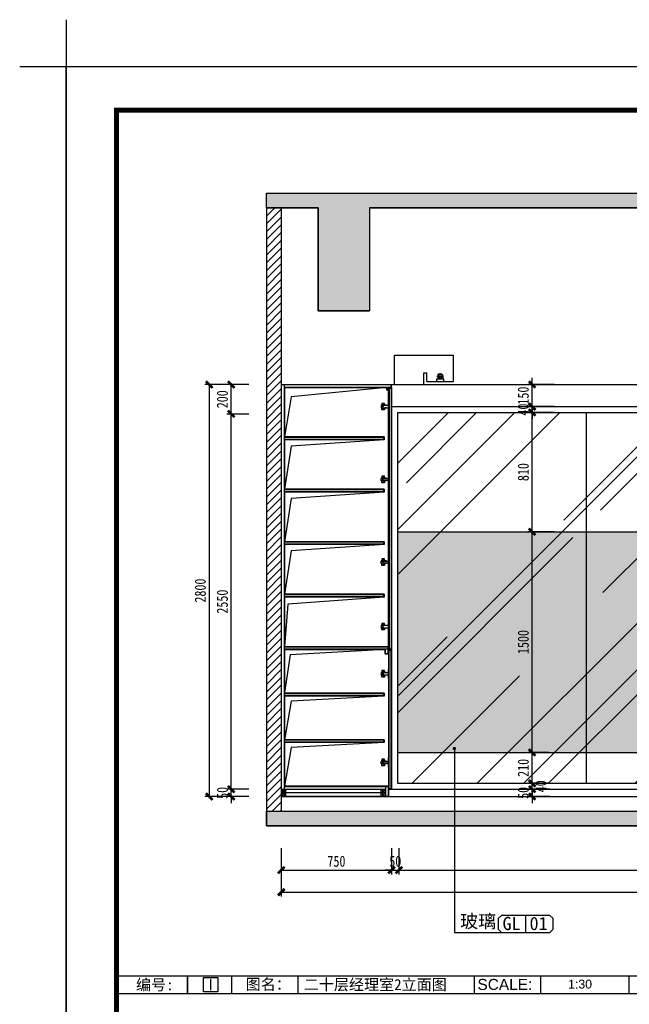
# Model space of a CAD drawing. Extents: x -20392 to -1937, y -1968 to 11268.
# Tile 2 of 6: x -20392 to -16248, y 4577 to 11268. Entities that reach past the tile are written whole.
import ezdxf
from ezdxf.enums import TextEntityAlignment as Align
from ezdxf.lldxf.tags import DXFTag

# ---------------------------------------------------------------- set-up
doc = ezdxf.new("R2010")
doc.units = 0
doc.header["$LTSCALE"] = 1000
doc.header["$MEASUREMENT"] = 0
doc.linetypes.add('DASHED2', pattern=[0.375, 0.25, -0.125])
for name, color, linetype in [('A-建筑-柱子、剪力墙', 251, 'Continuous'), ('B-平面-活动家具', 30, 'Continuous'), ('C-顶棚-灯具', 4, 'Continuous'), ('D-地面-材料铺设', 251, 'Continuous'), ('E--图例', 3, 'Continuous'), ('E-图框', 100, 'Continuous'), ('E-尺寸标注', 9, 'Continuous'), ('E-文本', 7, 'Continuous'), ('F-文本', 61, 'Continuous'), ('Q-立面-填充', 251, 'Continuous'), ('Q-立面-墙体', 2, 'Continuous'), ('Q-立面-完成面造型线', 6, 'Continuous'), ('Q-立面-次粗线', 31, 'Continuous'), ('Q-立面-粗线', 30, 'Continuous'), ('Q-立面-细线', 8, 'Continuous')]:
    doc.layers.add(name, color=color, linetype=linetype)
doc.layers.add('A-批量打印图层', color=251, linetype='Continuous', plot=False)
doc.layers.add('图框外线', color=1, linetype='Continuous', plot=False)
doc.styles.add('ar', font='arial.ttf')
doc.styles.add('CCD_DIM', font='SimSun.ttf', dxfattribs={"width": 0.8})
doc.styles.add('TXT', font='SimSun.ttf', dxfattribs={"width": 0.7})
doc.styles.add('黑体', font='SIMHEI_0.TTF')
tags = doc.linetypes.add('ACAD_ISO03W100', pattern=[30, 12, -18]).pattern_tags.tags
tags[6:7] = [DXFTag(74, 4), DXFTag(75, 0), DXFTag(340, '0'), DXFTag(46, 1.0), DXFTag(50, 0.0), DXFTag(44, 0.0), DXFTag(45, 0.0)]
tags[4:5] = [DXFTag(74, 4), DXFTag(75, 0), DXFTag(340, '0'), DXFTag(46, 1.0), DXFTag(50, 0.0), DXFTag(44, 0.0), DXFTag(45, 0.0)]
doc.dimstyles.new('1-1', dxfattribs={"dimscale": 0, "dimtxt": 2.5, "dimasz": 1.5, "dimexe": 1, "dimexo": 1, "dimgap": 0.75, "dimtad": 1, "dimdec": 0, "dimrnd": 0.005, "dimzin": 0, "dimdsep": 46, "dimtxsty": 'CCD_DIM', "dimblk": 'ARCHTICK', "dimcen": 0.13, "dimclrd": 44, "dimclre": 44, "dimclrt": 50, "dimadec": 0, "dimazin": 0, "dimtfac": 1, "dimtdec": 0, "dimtix": 1, "dimtmove": 2, "dimatfit": 3, "dimldrblk": 'DOT', "dimfxl": 5, "dimfxlon": 1, "dimtvp": 1, "dimtolj": 1, "dimtzin": 0, "dimarcsym": 0})
doc.dimstyles.new('HAHD-1', dxfattribs={"dimscale": 0, "dimtxt": 2.5, "dimasz": 1.5, "dimexe": 1, "dimexo": 0, "dimgap": 0.3, "dimtad": 1, "dimdec": 0, "dimzin": 0, "dimdsep": 46, "dimtxsty": 'TXT', "dimblk": 'ARCHTICK', "dimcen": 0.09, "dimclrd": 8, "dimclre": 8, "dimclrt": 256, "dimadec": 0, "dimazin": 0, "dimtfac": 1, "dimtdec": 0, "dimtix": 1, "dimtofl": 0, "dimtmove": 2, "dimatfit": 3, "dimldrblk": 'DOTSMALL', "dimfxl": 5, "dimfxlon": 1, "dimtolj": 1, "dimtzin": 0, "dimarcsym": 0})

# ---------------------------------------------------------------- blocks, each defined once
blk = doc.blocks.new('序号')
at = {"layer": 'E-文本', "color": 3}
blk.add_lwpolyline([(-5.25, 0.25), (0.25, 0.25), (0.25, -5.25), (-5.25, -5.25)], close=True, dxfattribs=at)
at = {"layer": 'E-文本', "style": '黑体'}
blk.add_attdef('序号', text='', height=4, dxfattribs=at).set_placement((-2.5, -2.5), align=Align.MIDDLE_CENTER)
blk = doc.blocks.new('_ArchTick')
at = {"color": 0, "linetype": 'ByBlock', "const_width": 0.4}
blk.add_lwpolyline([(-0.5, -0.5), (0.5, 0.5)], dxfattribs=at)
blk = doc.blocks.new('*D269')
at = {"layer": 'Defpoints', "color": 0, "linetype": 'DASHED2', "ltscale": 2000, "transparency": 16777216}
for p in [(59.27, 258.56), (84.27, 258.56), (84.27, 248.56)]:
    blk.add_point(p, dxfattribs=at)
at = {"layer": 'Q-立面-墙体', "color": 44, "linetype": 'DASHED2', "lineweight": -2, "ltscale": 2000, "transparency": 16777216}
for p, q in [((59.27, 253.56), (59.27, 247.56)), ((84.27, 253.56), (84.27, 247.56)), ((59.27, 248.56), (84.27, 248.56))]:
    blk.add_line(p, q, dxfattribs=at)
at = {"layer": 'Q-立面-墙体', "color": 44, "linetype": 'DASHED2', "lineweight": -2, "ltscale": 2000, "transparency": 16777216, "xscale": 1.500000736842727, "yscale": 1.500000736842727, "zscale": 1.500000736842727, "rotation": 180}
blk.add_blockref('_ArchTick', (59.27, 248.56), dxfattribs=at)
at = {"layer": 'Q-立面-墙体', "color": 44, "linetype": 'DASHED2', "lineweight": -2, "ltscale": 2000, "transparency": 16777216, "xscale": 1.500000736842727, "yscale": 1.500000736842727, "zscale": 1.500000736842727}
blk.add_blockref('_ArchTick', (84.27, 248.56), dxfattribs=at)
at = {"layer": 'Q-立面-墙体', "color": 50, "linetype": 'DASHED2', "ltscale": 2000, "transparency": 16777216, "insert": (71.77, 250.56), "char_height": 2.5, "attachment_point": 5, "style": 'CCD_DIM'}
blk.add_mtext('\\A1;750', dxfattribs=at)
blk = doc.blocks.new('_Dot')
at = {"color": 0, "linetype": 'ByBlock', "lineweight": -2}
blk.add_line((-0.5, 0), (-1, 0), dxfattribs=at)
at = {"color": 0, "linetype": 'ByBlock', "const_width": 0.5}
blk.add_lwpolyline([(-0.25, 0, 1), (0.25, 0, 1)], format="xyb", close=True, dxfattribs=at)
blk = doc.blocks.new('*D270')
at = {"layer": 'Defpoints', "color": 0, "linetype": 'DASHED2', "ltscale": 2000, "transparency": 16777216}
for p in [(85.93, 258.56), (213.93, 258.56), (213.93, 248.56)]:
    blk.add_point(p, dxfattribs=at)
at = {"layer": 'Q-立面-墙体', "color": 44, "linetype": 'DASHED2', "lineweight": -2, "ltscale": 2000, "transparency": 16777216}
for p, q in [((85.93, 253.56), (85.93, 247.56)), ((213.93, 253.56), (213.93, 247.56)), ((85.93, 248.56), (213.93, 248.56))]:
    blk.add_line(p, q, dxfattribs=at)
at = {"layer": 'Q-立面-墙体', "color": 44, "linetype": 'DASHED2', "lineweight": -2, "ltscale": 2000, "transparency": 16777216, "xscale": 1.500000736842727, "yscale": 1.500000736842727, "zscale": 1.500000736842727, "rotation": 180}
blk.add_blockref('_ArchTick', (85.93, 248.56), dxfattribs=at)
at = {"layer": 'Q-立面-墙体', "color": 44, "linetype": 'DASHED2', "lineweight": -2, "ltscale": 2000, "transparency": 16777216, "xscale": 1.500000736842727, "yscale": 1.500000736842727, "zscale": 1.500000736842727}
blk.add_blockref('_ArchTick', (213.93, 248.56), dxfattribs=at)
at = {"layer": 'Q-立面-墙体', "color": 50, "linetype": 'DASHED2', "ltscale": 2000, "transparency": 16777216, "insert": (149.93, 250.56), "char_height": 2.5, "attachment_point": 5, "style": 'CCD_DIM'}
blk.add_mtext('\\A1;3840', dxfattribs=at)
blk = doc.blocks.new('*D271')
at = {"layer": 'Defpoints', "color": 0, "linetype": 'DASHED2', "ltscale": 2000, "transparency": 16777216}
for p in [(59.27, 258.56), (265.93, 258.56), (265.93, 243.56)]:
    blk.add_point(p, dxfattribs=at)
at = {"layer": 'Q-立面-墙体', "color": 44, "linetype": 'DASHED2', "lineweight": -2, "ltscale": 2000, "transparency": 16777216}
for p, q in [((59.27, 248.56), (59.27, 242.56)), ((265.93, 248.56), (265.93, 242.56)), ((59.27, 243.56), (265.93, 243.56))]:
    blk.add_line(p, q, dxfattribs=at)
at = {"layer": 'Q-立面-墙体', "color": 44, "linetype": 'DASHED2', "lineweight": -2, "ltscale": 2000, "transparency": 16777216, "xscale": 1.500000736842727, "yscale": 1.500000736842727, "zscale": 1.500000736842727, "rotation": 180}
blk.add_blockref('_ArchTick', (59.27, 243.56), dxfattribs=at)
at = {"layer": 'Q-立面-墙体', "color": 44, "linetype": 'DASHED2', "lineweight": -2, "ltscale": 2000, "transparency": 16777216, "xscale": 1.500000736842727, "yscale": 1.500000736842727, "zscale": 1.500000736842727}
blk.add_blockref('_ArchTick', (265.93, 243.56), dxfattribs=at)
at = {"layer": 'Q-立面-墙体', "color": 50, "linetype": 'DASHED2', "ltscale": 2000, "transparency": 16777216, "insert": (162.6, 245.56), "char_height": 2.5, "attachment_point": 5, "style": 'CCD_DIM'}
blk.add_mtext('\\A1;6200', dxfattribs=at)
blk = doc.blocks.new('*D272')
at = {"layer": 'Defpoints', "color": 0, "linetype": 'DASHED2', "ltscale": 2000, "transparency": 16777216}
for p in [(47.93, 351.89), (52.93, 351.89), (52.93, 266.89)]:
    blk.add_point(p, dxfattribs=at)
at = {"layer": 'Q-立面-墙体', "color": 44, "linetype": 'DASHED2', "lineweight": -2, "ltscale": 2000, "transparency": 16777216}
for p, q in [((51.93, 351.89), (46.93, 351.89)), ((47.93, 266.89), (47.93, 351.89)), ((51.93, 266.89), (46.93, 266.89))]:
    blk.add_line(p, q, dxfattribs=at)
at = {"layer": 'Q-立面-墙体', "color": 44, "linetype": 'DASHED2', "lineweight": -2, "ltscale": 2000, "transparency": 16777216, "xscale": 1.500000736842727, "yscale": 1.500000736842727, "zscale": 1.500000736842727}
for p, rotation in [((47.93, 351.89), 90), ((47.93, 266.89), 270)]:
    blk.add_blockref('_ArchTick', p, dxfattribs=dict(at, rotation=rotation))
at = {"layer": 'Q-立面-墙体', "color": 50, "linetype": 'DASHED2', "ltscale": 2000, "transparency": 16777216, "insert": (45.93, 309.39), "char_height": 2.5, "attachment_point": 5, "rotation": 90, "style": 'CCD_DIM'}
blk.add_mtext('\\A1;2550', dxfattribs=at)
blk = doc.blocks.new('*D273')
at = {"layer": 'Defpoints', "color": 0, "linetype": 'DASHED2', "ltscale": 2000, "transparency": 16777216}
for p in [(47.93, 358.56), (52.93, 358.56), (52.93, 351.89)]:
    blk.add_point(p, dxfattribs=at)
at = {"layer": 'Q-立面-墙体', "color": 44, "linetype": 'DASHED2', "lineweight": -2, "ltscale": 2000, "transparency": 16777216}
for p, q in [((51.93, 358.56), (46.93, 358.56)), ((47.93, 351.89), (47.93, 358.56)), ((51.93, 351.89), (46.93, 351.89))]:
    blk.add_line(p, q, dxfattribs=at)
at = {"layer": 'Q-立面-墙体', "color": 44, "linetype": 'DASHED2', "lineweight": -2, "ltscale": 2000, "transparency": 16777216, "xscale": 1.500000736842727, "yscale": 1.500000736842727, "zscale": 1.500000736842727}
for p, rotation in [((47.93, 358.56), 90), ((47.93, 351.89), 270)]:
    blk.add_blockref('_ArchTick', p, dxfattribs=dict(at, rotation=rotation))
at = {"layer": 'Q-立面-墙体', "color": 50, "linetype": 'DASHED2', "ltscale": 2000, "transparency": 16777216, "insert": (45.93, 355.23), "char_height": 2.5, "attachment_point": 5, "rotation": 90, "style": 'CCD_DIM'}
blk.add_mtext('\\A1;200', dxfattribs=at)
blk = doc.blocks.new('*D274')
at = {"layer": 'Defpoints', "color": 0, "linetype": 'DASHED2', "ltscale": 2000, "transparency": 16777216}
for p in [(52.93, 358.56), (42.93, 265.23), (52.93, 265.23)]:
    blk.add_point(p, dxfattribs=at)
at = {"layer": 'Q-立面-墙体', "color": 44, "linetype": 'DASHED2', "lineweight": -2, "ltscale": 2000, "transparency": 16777216}
for p, q in [((47.93, 358.56), (41.93, 358.56)), ((42.93, 358.56), (42.93, 265.23)), ((47.93, 265.23), (41.93, 265.23))]:
    blk.add_line(p, q, dxfattribs=at)
at = {"layer": 'Q-立面-墙体', "color": 44, "linetype": 'DASHED2', "lineweight": -2, "ltscale": 2000, "transparency": 16777216, "xscale": 1.500000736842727, "yscale": 1.500000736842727, "zscale": 1.500000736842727}
for p, rotation in [((42.93, 358.56), 90), ((42.93, 265.23), 270)]:
    blk.add_blockref('_ArchTick', p, dxfattribs=dict(at, rotation=rotation))
at = {"layer": 'Q-立面-墙体', "color": 50, "linetype": 'DASHED2', "ltscale": 2000, "transparency": 16777216, "insert": (40.93, 311.89), "char_height": 2.5, "attachment_point": 5, "rotation": 90, "style": 'CCD_DIM'}
blk.add_mtext('\\A1;2800', dxfattribs=at)
blk = doc.blocks.new('*D278')
at = {"layer": 'Defpoints', "color": 0, "linetype": 'DASHED2', "ltscale": 2000, "transparency": 16777216}
for p in [(84.27, 258.56), (85.93, 258.56), (85.93, 248.56)]:
    blk.add_point(p, dxfattribs=at)
at = {"layer": 'Q-立面-墙体', "color": 44, "linetype": 'DASHED2', "lineweight": -2, "ltscale": 2000, "transparency": 16777216}
for p, q in [((84.27, 253.56), (84.27, 247.56)), ((85.93, 253.56), (85.93, 247.56)), ((84.27, 248.56), (82.77, 248.56)), ((84.27, 248.56), (85.93, 248.56)), ((85.93, 248.56), (87.43, 248.56))]:
    blk.add_line(p, q, dxfattribs=at)
at = {"layer": 'Q-立面-墙体', "color": 44, "linetype": 'DASHED2', "lineweight": -2, "ltscale": 2000, "transparency": 16777216, "xscale": 1.500000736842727, "yscale": 1.500000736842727, "zscale": 1.500000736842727}
blk.add_blockref('_ArchTick', (84.27, 248.56), dxfattribs=at)
at = {"layer": 'Q-立面-墙体', "color": 44, "linetype": 'DASHED2', "lineweight": -2, "ltscale": 2000, "transparency": 16777216, "xscale": 1.500000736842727, "yscale": 1.500000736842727, "zscale": 1.500000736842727, "rotation": 180}
blk.add_blockref('_ArchTick', (85.93, 248.56), dxfattribs=at)
at = {"layer": 'Q-立面-墙体', "color": 50, "linetype": 'DASHED2', "ltscale": 2000, "transparency": 16777216, "insert": (85.1, 250.56), "char_height": 2.5, "attachment_point": 5, "style": 'CCD_DIM'}
blk.add_mtext('\\A1;50', dxfattribs=at)
blk = doc.blocks.new('*D279')
at = {"layer": 'Defpoints', "color": 0, "linetype": 'DASHED2', "ltscale": 2000, "transparency": 16777216}
for p in [(47.93, 266.89), (52.93, 266.89), (52.93, 265.23)]:
    blk.add_point(p, dxfattribs=at)
at = {"layer": 'Q-立面-墙体', "color": 44, "linetype": 'DASHED2', "lineweight": -2, "ltscale": 2000, "transparency": 16777216}
for p, q in [((47.93, 266.89), (47.93, 268.39)), ((51.93, 266.89), (46.93, 266.89)), ((47.93, 265.23), (47.93, 266.89)), ((51.93, 265.23), (46.93, 265.23)), ((47.93, 265.23), (47.93, 263.73))]:
    blk.add_line(p, q, dxfattribs=at)
at = {"layer": 'Q-立面-墙体', "color": 44, "linetype": 'DASHED2', "lineweight": -2, "ltscale": 2000, "transparency": 16777216, "xscale": 1.500000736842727, "yscale": 1.500000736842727, "zscale": 1.500000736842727}
for p, rotation in [((47.93, 266.89), 270), ((47.93, 265.23), 90)]:
    blk.add_blockref('_ArchTick', p, dxfattribs=dict(at, rotation=rotation))
at = {"layer": 'Q-立面-墙体', "color": 50, "linetype": 'DASHED2', "ltscale": 2000, "transparency": 16777216, "insert": (45.93, 266.06), "char_height": 2.5, "attachment_point": 5, "rotation": 90, "style": 'CCD_DIM'}
blk.add_mtext('\\A1;50', dxfattribs=at)
blk = doc.blocks.new('fasgggg')
at = {"layer": 'Q-立面-细线'}
blk.add_line((397389.3, -211084.3), (397393.3, -211081.2), dxfattribs=at)
blk.add_lwpolyline([(397428.1, -211075.5), (397378.1, -211075.5), (397378.1, -211090.5), (397428.1, -211090.5)], dxfattribs=at)
for points in [[(397415, -211075.5, 0.341999), (397413.1, -211074), (397404.5, -211074, -0.400971), (397402.5, -211072.1), (397402.1, -211063, 0.414214), (397400.1, -211061), (397386.1, -211061, 0.414214), (397384.1, -211063), (397383.7, -211072.1, -0.400971), (397381.7, -211074), (397380.1, -211074, 0.341999), (397378.2, -211075.5, 0.341999)], [(397415, -211090.5, -0.341999), (397413.1, -211092), (397404.5, -211092, 0.400971), (397402.5, -211093.9), (397402.1, -211103, -0.414214), (397400.1, -211105), (397386.1, -211105, -0.414214), (397384.1, -211103), (397383.7, -211093.9, 0.400971), (397381.7, -211092), (397380.1, -211092, -0.341999), (397378.2, -211090.5, -0.341999)]]:
    blk.add_lwpolyline(points, format="xyb", dxfattribs=at)
blk.add_lwpolyline([(397430.1, -211052, 0.414214), (397428.1, -211054), (397428.1, -211112, 0.414214), (397430.1, -211114), (397430.1, -211114)], format="xyb", close=True, dxfattribs=at)
for centre, radius in [((397391.3, -211082.8), 2.5), ((397393.1, -211067), 2), ((397393.1, -211099), 2)]:
    blk.add_circle(centre, radius, dxfattribs=at)
blk = doc.blocks.new('fagfagaga')
at = {"layer": 'C-顶棚-灯具', "color": 4, "ltscale": 2}
for p, q in [((340101.5, -238871.9), (340151.5, -238871.9)), ((340101.5, -238889), (340101.5, -238871.9)), ((340109.3, -238851.3), (340109.3, -238871.9)), ((340143, -238851.3), (340143, -238871.9)), ((340151.5, -238871.9), (340151.5, -238889)), ((340151.5, -238889), (340101.5, -238889))]:
    blk.add_line(p, q, dxfattribs=at)
at = {"layer": 'C-顶棚-灯具', "color": 8, "ltscale": 2}
for p, q in [((340149.6, -238852.2), (340104.5, -238852.2)), ((340126.5, -238869.1), (340126.5, -238831.9))]:
    blk.add_line(p, q, dxfattribs=at)
at = {"layer": 'C-顶棚-灯具', "color": 4, "ltscale": 2}
blk.add_ellipse((340126.2, -238851.3), major_axis=(-11.9, 11.9), ratio=1, start_param=3.871223, end_param=7.124352, dxfattribs=at)
at = {"layer": 'C-顶棚-灯具', "color": 8, "ltscale": 2}
blk.add_ellipse((340126.2, -238851.3), major_axis=(9.74, 9.74), ratio=1, start_param=5.497787, end_param=11.780972, dxfattribs=at)
blk = doc.blocks.new('*D252')
at = {"layer": 'Defpoints', "color": 0, "linetype": 'DASHED2', "ltscale": 2000, "transparency": 16777216}
for p in [(116.1, 268.23), (121.1, 268.23), (121.1, 266.89)]:
    blk.add_point(p, dxfattribs=at)
at = {"layer": 'Q-立面-墙体', "color": 44, "linetype": 'DASHED2', "lineweight": -2, "ltscale": 2000, "transparency": 16777216}
for p, q in [((120.1, 268.23), (115.1, 268.23)), ((116.1, 268.23), (116.1, 269.73)), ((116.1, 266.89), (116.1, 268.23)), ((120.1, 266.89), (115.1, 266.89)), ((116.1, 266.89), (116.1, 265.39))]:
    blk.add_line(p, q, dxfattribs=at)
at = {"layer": 'Q-立面-墙体', "color": 44, "linetype": 'DASHED2', "lineweight": -2, "ltscale": 2000, "transparency": 16777216, "xscale": 1.500000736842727, "yscale": 1.500000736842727, "zscale": 1.500000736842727}
for p, rotation in [((116.1, 268.23), 270), ((116.1, 266.89), 90)]:
    blk.add_blockref('_ArchTick', p, dxfattribs=dict(at, rotation=rotation))
at = {"layer": 'Q-立面-墙体', "color": 50, "linetype": 'DASHED2', "ltscale": 2000, "transparency": 16777216, "insert": (118.07, 267.56), "char_height": 2.5, "attachment_point": 5, "rotation": 90, "style": 'CCD_DIM'}
blk.add_mtext('\\A1;40', dxfattribs=at)
blk = doc.blocks.new('*D253')
at = {"layer": 'Defpoints', "color": 0, "linetype": 'DASHED2', "ltscale": 2000, "transparency": 16777216}
for p in [(116.1, 266.89), (121.1, 266.89), (121.1, 265.23)]:
    blk.add_point(p, dxfattribs=at)
at = {"layer": 'Q-立面-墙体', "color": 44, "linetype": 'DASHED2', "lineweight": -2, "ltscale": 2000, "transparency": 16777216}
for p, q in [((116.1, 266.89), (116.1, 268.39)), ((120.1, 266.89), (115.1, 266.89)), ((116.1, 265.23), (116.1, 266.89)), ((120.1, 265.23), (115.1, 265.23)), ((116.1, 265.23), (116.1, 263.73))]:
    blk.add_line(p, q, dxfattribs=at)
at = {"layer": 'Q-立面-墙体', "color": 44, "linetype": 'DASHED2', "lineweight": -2, "ltscale": 2000, "transparency": 16777216, "xscale": 1.500000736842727, "yscale": 1.500000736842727, "zscale": 1.500000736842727}
for p, rotation in [((116.1, 266.89), 270), ((116.1, 265.23), 90)]:
    blk.add_blockref('_ArchTick', p, dxfattribs=dict(at, rotation=rotation))
at = {"layer": 'Q-立面-墙体', "color": 50, "linetype": 'DASHED2', "ltscale": 2000, "transparency": 16777216, "insert": (114.1, 266.06), "char_height": 2.5, "attachment_point": 5, "rotation": 90, "style": 'CCD_DIM'}
blk.add_mtext('\\A1;50', dxfattribs=at)
blk = doc.blocks.new('*D254')
at = {"layer": 'Defpoints', "color": 0, "linetype": 'DASHED2', "ltscale": 2000, "transparency": 16777216}
for p in [(116.1, 275.23), (120.87, 275.23), (121.1, 268.23)]:
    blk.add_point(p, dxfattribs=at)
at = {"layer": 'Q-立面-墙体', "color": 44, "linetype": 'DASHED2', "lineweight": -2, "ltscale": 2000, "transparency": 16777216}
for p, q in [((119.87, 275.23), (115.1, 275.23)), ((116.1, 268.23), (116.1, 275.23)), ((120.1, 268.23), (115.1, 268.23))]:
    blk.add_line(p, q, dxfattribs=at)
at = {"layer": 'Q-立面-墙体', "color": 44, "linetype": 'DASHED2', "lineweight": -2, "ltscale": 2000, "transparency": 16777216, "xscale": 1.500000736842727, "yscale": 1.500000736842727, "zscale": 1.500000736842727}
for p, rotation in [((116.1, 275.23), 90), ((116.1, 268.23), 270)]:
    blk.add_blockref('_ArchTick', p, dxfattribs=dict(at, rotation=rotation))
at = {"layer": 'Q-立面-墙体', "color": 50, "linetype": 'DASHED2', "ltscale": 2000, "transparency": 16777216, "insert": (114.1, 271.73), "char_height": 2.5, "attachment_point": 5, "rotation": 90, "style": 'CCD_DIM'}
blk.add_mtext('\\A1;210', dxfattribs=at)
blk = doc.blocks.new('*D255')
at = {"layer": 'Defpoints', "color": 0, "linetype": 'DASHED2', "ltscale": 2000, "transparency": 16777216}
for p in [(116.1, 325.23), (125.38, 325.23), (120.87, 275.23)]:
    blk.add_point(p, dxfattribs=at)
at = {"layer": 'Q-立面-墙体', "color": 44, "linetype": 'DASHED2', "lineweight": -2, "ltscale": 2000, "transparency": 16777216}
for p, q in [((121.1, 325.23), (115.1, 325.23)), ((116.1, 275.23), (116.1, 325.23)), ((119.87, 275.23), (115.1, 275.23))]:
    blk.add_line(p, q, dxfattribs=at)
at = {"layer": 'Q-立面-墙体', "color": 44, "linetype": 'DASHED2', "lineweight": -2, "ltscale": 2000, "transparency": 16777216, "xscale": 1.500000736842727, "yscale": 1.500000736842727, "zscale": 1.500000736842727}
for p, rotation in [((116.1, 325.23), 90), ((116.1, 275.23), 270)]:
    blk.add_blockref('_ArchTick', p, dxfattribs=dict(at, rotation=rotation))
at = {"layer": 'Q-立面-墙体', "color": 50, "linetype": 'DASHED2', "ltscale": 2000, "transparency": 16777216, "insert": (114.1, 300.23), "char_height": 2.5, "attachment_point": 5, "rotation": 90, "style": 'CCD_DIM'}
blk.add_mtext('\\A1;1500', dxfattribs=at)
blk = doc.blocks.new('*D256')
at = {"layer": 'Defpoints', "color": 0, "linetype": 'DASHED2', "ltscale": 2000, "transparency": 16777216}
for p in [(116.1, 352.23), (125.38, 352.23), (125.38, 325.23)]:
    blk.add_point(p, dxfattribs=at)
at = {"layer": 'Q-立面-墙体', "color": 44, "linetype": 'DASHED2', "lineweight": -2, "ltscale": 2000, "transparency": 16777216}
for p, q in [((121.1, 352.23), (115.1, 352.23)), ((116.1, 325.23), (116.1, 352.23)), ((121.1, 325.23), (115.1, 325.23))]:
    blk.add_line(p, q, dxfattribs=at)
at = {"layer": 'Q-立面-墙体', "color": 44, "linetype": 'DASHED2', "lineweight": -2, "ltscale": 2000, "transparency": 16777216, "xscale": 1.500000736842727, "yscale": 1.500000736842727, "zscale": 1.500000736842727}
for p, rotation in [((116.1, 352.23), 90), ((116.1, 325.23), 270)]:
    blk.add_blockref('_ArchTick', p, dxfattribs=dict(at, rotation=rotation))
at = {"layer": 'Q-立面-墙体', "color": 50, "linetype": 'DASHED2', "ltscale": 2000, "transparency": 16777216, "insert": (114.1, 338.73), "char_height": 2.5, "attachment_point": 5, "rotation": 90, "style": 'CCD_DIM'}
blk.add_mtext('\\A1;810', dxfattribs=at)
blk = doc.blocks.new('*D257')
at = {"layer": 'Defpoints', "color": 0, "linetype": 'DASHED2', "ltscale": 2000, "transparency": 16777216}
for p in [(116.1, 353.56), (125.38, 353.56), (125.38, 352.23)]:
    blk.add_point(p, dxfattribs=at)
at = {"layer": 'Q-立面-墙体', "color": 44, "linetype": 'DASHED2', "lineweight": -2, "ltscale": 2000, "transparency": 16777216}
for p, q in [((116.1, 353.56), (116.1, 355.06)), ((121.1, 353.56), (115.1, 353.56)), ((116.1, 352.23), (116.1, 353.56)), ((121.1, 352.23), (115.1, 352.23)), ((116.1, 352.23), (116.1, 350.73))]:
    blk.add_line(p, q, dxfattribs=at)
at = {"layer": 'Q-立面-墙体', "color": 44, "linetype": 'DASHED2', "lineweight": -2, "ltscale": 2000, "transparency": 16777216, "xscale": 1.500000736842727, "yscale": 1.500000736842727, "zscale": 1.500000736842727}
for p, rotation in [((116.1, 353.56), 270), ((116.1, 352.23), 90)]:
    blk.add_blockref('_ArchTick', p, dxfattribs=dict(at, rotation=rotation))
at = {"layer": 'Q-立面-墙体', "color": 50, "linetype": 'DASHED2', "ltscale": 2000, "transparency": 16777216, "insert": (114.1, 352.89), "char_height": 2.5, "attachment_point": 5, "rotation": 90, "style": 'CCD_DIM'}
blk.add_mtext('\\A1;40', dxfattribs=at)
blk = doc.blocks.new('*D258')
at = {"layer": 'Defpoints', "color": 0, "linetype": 'DASHED2', "ltscale": 2000, "transparency": 16777216}
for p in [(116.1, 358.56), (125.38, 358.56), (125.38, 353.56)]:
    blk.add_point(p, dxfattribs=at)
at = {"layer": 'Q-立面-墙体', "color": 44, "linetype": 'DASHED2', "lineweight": -2, "ltscale": 2000, "transparency": 16777216}
for p, q in [((116.1, 358.56), (116.1, 360.06)), ((121.1, 358.56), (115.1, 358.56)), ((116.1, 353.56), (116.1, 358.56)), ((121.1, 353.56), (115.1, 353.56)), ((116.1, 353.56), (116.1, 352.06))]:
    blk.add_line(p, q, dxfattribs=at)
at = {"layer": 'Q-立面-墙体', "color": 44, "linetype": 'DASHED2', "lineweight": -2, "ltscale": 2000, "transparency": 16777216, "xscale": 1.500000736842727, "yscale": 1.500000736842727, "zscale": 1.500000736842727}
for p, rotation in [((116.1, 358.56), 270), ((116.1, 353.56), 90)]:
    blk.add_blockref('_ArchTick', p, dxfattribs=dict(at, rotation=rotation))
at = {"layer": 'Q-立面-墙体', "color": 50, "linetype": 'DASHED2', "ltscale": 2000, "transparency": 16777216, "insert": (114.1, 356.06), "char_height": 2.5, "attachment_point": 5, "rotation": 90, "style": 'CCD_DIM'}
blk.add_mtext('\\A1;150', dxfattribs=at)
blk = doc.blocks.new('fsfsgdggdg')
at = {"layer": 'E--图例', "color": 3}
blk.add_line((4.83, 1.5), (4.83, -1.5), dxfattribs=at)
blk.add_line((4.83, 1.5), (4.83, -1.5), dxfattribs=at)
blk.add_lwpolyline([(0, 0.95), (0, -0.95), (0.55, -1.5), (9.2, -1.5), (9.75, -0.95), (9.75, 0.95), (9.2, 1.5), (0.55, 1.5)], close=True, dxfattribs=at)
blk = doc.blocks.new('0')
at = {"layer": 'A-建筑-柱子、剪力墙'}
h = blk.add_hatch(color=256, dxfattribs=at)
h.dxf.hatch_style = 1
h.paths.add_polyline_path([(269.263, 401.892), (55.932, 401.892), (55.932, 398.559), (67.599, 398.559), (67.599, 375.226), (79.265, 375.226), (79.265, 398.559), (210.097, 398.559), (210.097, 385.225), (218.43, 385.225), (218.43, 398.559), (269.263, 398.559)])
h = blk.add_hatch(color=256, dxfattribs=at)
h.dxf.hatch_style = 1
h.paths.add_polyline_path([(269.263, 261.893), (55.932, 261.893), (55.932, 258.56), (269.263, 258.56)])
at = {"layer": 'Q-立面-填充'}
h = blk.add_hatch(dxfattribs=at)
h.set_pattern_fill('ANSI31', color=256, scale=0.33333)
h.set_pattern_definition([(45, (5103.296, 16931.6161), (-0.8838742, 0.8838742), [])])
h.paths.add_polyline_path([(59.265, 398.559), (55.932, 398.559), (55.932, 261.893), (59.265, 261.893)])
at = {"layer": 'Q-立面-填充', "linetype": 'DASHED2', "ltscale": 2000}
h = blk.add_hatch(dxfattribs=at)
h.set_pattern_fill('AR-RROOF', color=256, scale=26.666387, angle=45, style=0)
h.set_pattern_definition([(45, (5103.296, 16931.616), (22.62718, 60.339145), [399.9958, -53.33277, 133.33193, -26.6664]), (45, (5118.946, 16966.123), (-43.93444, 6.222474), [79.99916, -8.7999, 159.99832, -19.9998]), (45, (5096.696, 16957.072), (85.417602, 110.68462), [213.3311, -37.33294, 106.66555, -26.66639])])
h.paths.add_polyline_path([(213.931, 325.226), (85.598, 325.226), (85.598, 275.227), (213.931, 275.227)])
h.paths.add_polyline_path([(213.931, 352.226), (85.598, 352.226), (85.598, 325.226), (213.931, 325.226)])
h.paths.add_polyline_path([(213.931, 275.227), (85.598, 275.227), (85.598, 268.227), (213.931, 268.227)])
at = {"layer": 'Q-立面-细线'}
h = blk.add_hatch(dxfattribs=at)
h.set_pattern_fill('AR-SAND', color=256, scale=1.333319, style=0)
h.set_pattern_definition([(37.5, (34499.52, 22299.9534), (-0.08399026, 2.56907139), [0, -2.02664539, 0, -2.26664287, 0, -2.16664392]), (7.5, (34499.52, 22299.9534), (2.3596775, 3.76282192), [0, -1.09332186, 0, -1.82664749, 0, -0.69999265]), (327.5, (34497.88, 22299.9534), (4.15214556, 0.00754533), [0, -0.66665967, 0, -2.3999748, 0, -3.13330044]), (317.5, (34497.88, 22299.9534), (4.00812673, 1.1702218), [0, -0.33332983, 0, -1.57331682, 0, -1.7999811])])
h.paths.add_polyline_path([(213.931, 325.226), (85.598, 325.226), (85.598, 275.227), (213.931, 275.227)])
at = {"color": 3}
for p, q in [((22.485, 224.606), (281.283, 224.606)), ((37.988, 220.606), (37.988, 224.606)), ((37.988, 224.606), (37.988, 220.606)), ((47.988, 224.606), (47.988, 220.606)), ((62.988, 224.606), (62.988, 220.606)), ((102.988, 224.606), (102.988, 220.606)), ((117.988, 224.606), (117.988, 220.606)), ((137.988, 224.606), (137.988, 220.606)), ((22.485, 220.606), (281.283, 220.606))]:
    blk.add_line(p, q, dxfattribs=at)
at = {"layer": 'A-批量打印图层'}
blk.add_lwpolyline([(10.545, 430.606), (604.545, 430.606), (604.545, 10.606), (10.545, 10.606)], close=True, dxfattribs=at)
at = {"layer": 'B-平面-活动家具', "linetype": 'ByBlock'}
for p, q in [((60.032, 357.892, 0.23), (60.032, 346.693, 0.23)), ((84.265, 357.892, 0.23), (84.265, 358.559, 0.23)), ((84.265, 357.959, 0.23), (84.265, 357.892, 0.23)), ((82.599, 346.693, 0.23), (59.932, 346.693, 0.23)), ((82.599, 346.026, 0.23), (59.932, 346.026, 0.23)), ((60.032, 346.026, 0.23), (60.032, 334.826, 0.23)), ((82.599, 346.693, 0.23), (82.599, 346.026, 0.23)), ((82.599, 334.826, 0.23), (59.932, 334.826, 0.23)), ((82.599, 334.826, 0.23), (82.599, 334.159, 0.23)), ((82.599, 334.159, 0.23), (59.932, 334.159, 0.23)), ((60.032, 334.159, 0.23), (60.032, 322.959, 0.23)), ((82.599, 322.959, 0.23), (59.932, 322.959, 0.23)), ((82.599, 322.293, 0.23), (59.932, 322.293, 0.23)), ((60.032, 322.293, 0.23), (60.032, 311.093, 0.23)), ((82.599, 322.959, 0.23), (82.599, 322.293, 0.23)), ((82.599, 311.093, 0.23), (59.932, 311.093, 0.23)), ((82.599, 310.426, 0.23), (59.932, 310.426, 0.23)), ((60.032, 310.426, 0.23), (60.032, 299.226, 0.23)), ((82.599, 311.093, 0.23), (82.599, 310.426, 0.23)), ((59.932, 299.226, 0.23), (83.599, 299.226, 0.23)), ((83.599, 297.56, 0.23), (83.599, 299.226, 0.23)), ((59.932, 298.56, 0.23), (82.899, 298.56, 0.23)), ((60.032, 298.56, 0.23), (60.032, 288.796, 0.23)), ((82.799, 297.56, 0.23), (82.799, 298.56, 0.23)), ((82.799, 297.56, 0.23), (83.599, 297.56, 0.23)), ((82.599, 288.671, 0.23), (59.932, 288.671, 0.23)), ((82.599, 288.004, 0.23), (59.932, 288.004, 0.23)), ((60.032, 288.129, 0.23), (60.032, 288.671, 0.23)), ((60.032, 288.004, 0.23), (60.032, 278.116, 0.23)), ((82.599, 288.671, 0.23), (82.599, 288.004, 0.23)), ((82.599, 278.116, 0.23), (59.932, 278.116, 0.23)), ((82.599, 277.449, 0.23), (59.932, 277.449, 0.23)), ((60.032, 277.449, 0.23), (60.032, 267.46, 0.23)), ((82.599, 278.116, 0.23), (82.599, 277.449, 0.23)), ((83.599, 267.56, 0.23), (60.032, 267.56, 0.23)), ((83.599, 267.56, 0.23), (83.599, 265.227, 0.23))]:
    blk.add_line(p, q, dxfattribs=at)
at = {"layer": 'B-平面-活动家具'}
for p, q in [((83.599, 357.392, 0.23), (83.599, 357.892, 0.23)), ((83.599, 299.06, 0.23), (83.599, 357.892, 0.23)), ((83.599, 357.892, 0.23), (84.265, 357.892, 0.23)), ((84.265, 357.892, 0.23), (84.265, 298.56, 0.23)), ((83.599, 298.56, 0.23), (84.265, 298.56, 0.23)), ((83.599, 298.526, 0.23), (83.599, 266.893, 0.23)), ((83.599, 298.46, 0.23), (84.265, 298.46, 0.23)), ((84.265, 266.893, 0.23), (84.265, 298.46, 0.23)), ((83.599, 267.393, 0.23), (83.599, 266.893, 0.23)), ((83.599, 266.893, 0.23), (84.265, 266.893, 0.23))]:
    blk.add_line(p, q, dxfattribs=at)
at = {"layer": 'E-图框', "color": 4, "const_width": 1.131}
blk.add_lwpolyline([(21.919, 420.707), (594.646, 420.707), (594.646, 20.505), (21.919, 20.505)], close=True, dxfattribs=at)
at = {"layer": 'Q-立面-墙体', "ltscale": 0.5}
for p, q in [((55.932, 401.892, 0.23), (269.263, 401.892, 0.23)), ((55.932, 398.559, 0.23), (67.599, 398.559, 0.23)), ((59.265, 398.559, 0.23), (59.265, 261.893, 0.23)), ((67.599, 398.559, 0.23), (67.599, 375.226, 0.23)), ((79.265, 398.559, 0.23), (79.265, 375.226, 0.23)), ((79.265, 398.559, 0.23), (210.097, 398.559, 0.23)), ((67.599, 375.226, 0.23), (79.265, 375.226, 0.23)), ((55.932, 261.893, 0.23), (269.263, 261.893, 0.23)), ((55.932, 258.56, 0.23), (269.263, 258.56, 0.23))]:
    blk.add_line(p, q, dxfattribs=at)
at = {"layer": 'Q-立面-墙体', "elevation": 0.23}
for points in [[(55.932, 398.559), (55.932, 401.892), (269.263, 401.892)], [(269.263, 398.559), (218.43, 398.559), (218.43, 385.225), (210.097, 385.225), (210.097, 398.559), (79.265, 398.559), (79.265, 375.226), (67.599, 375.226), (67.599, 398.559), (55.932, 398.559), (55.932, 258.56)], [(269.263, 258.56), (55.932, 258.56), (55.932, 261.893), (269.263, 261.893)]]:
    blk.add_lwpolyline(points, dxfattribs=at)
at = {"layer": 'Q-立面-完成面造型线'}
for p, q in [((84.932, 365.226, 0.23), (98.265, 365.226, 0.23)), ((84.932, 358.559, 0.23), (84.932, 365.226, 0.23)), ((98.265, 359.226, 0.23), (98.265, 365.226, 0.23)), ((91.598, 361.226, 0.23), (92.265, 361.226, 0.23)), ((91.598, 358.559, 0.23), (91.598, 361.226, 0.23)), ((92.265, 359.226, 0.23), (92.265, 361.226, 0.23)), ((92.265, 359.226, 0.23), (98.265, 359.226, 0.23)), ((59.265, 358.559, 0.23), (84.932, 358.559, 0.23)), ((59.365, 358.559, 0.23), (84.932, 358.559, 0.23)), ((91.598, 358.559, 0.23), (258.597, 358.559, 0.23)), ((59.265, 265.227, 0.23), (265.93, 265.227, 0.23))]:
    blk.add_line(p, q, dxfattribs=at)
at = {"layer": 'Q-立面-次粗线', "ltscale": 0.5}
for p, q in [((59.932, 358.559, 0.23), (59.932, 302.826, 0.23)), ((84.165, 357.992, 0.23), (84.165, 358.559, 0.23)), ((82.432, 346.593, 0.23), (59.932, 346.593, 0.23)), ((82.432, 346.126, 0.23), (59.932, 346.126, 0.23)), ((82.432, 346.693, 0.23), (82.432, 346.026, 0.23)), ((82.432, 334.726, 0.23), (59.932, 334.726, 0.23)), ((82.432, 334.826, 0.23), (82.432, 334.159, 0.23)), ((82.432, 334.259, 0.23), (59.932, 334.259, 0.23)), ((82.432, 322.859, 0.23), (59.932, 322.859, 0.23)), ((82.432, 322.393, 0.23), (59.932, 322.393, 0.23)), ((82.432, 322.959, 0.23), (82.432, 322.293, 0.23)), ((82.432, 310.993, 0.23), (59.932, 310.993, 0.23)), ((82.432, 310.526, 0.23), (59.932, 310.526, 0.23)), ((82.432, 311.093, 0.23), (82.432, 310.426, 0.23)), ((59.932, 302.826, 0.23), (59.932, 266.86, 0.23)), ((59.932, 299.126, 0.23), (83.499, 299.126, 0.23)), ((83.499, 297.66, 0.23), (83.499, 299.126, 0.23)), ((59.932, 298.66, 0.23), (83.499, 298.66, 0.23)), ((82.899, 297.66, 0.23), (82.899, 298.66, 0.23)), ((82.899, 297.66, 0.23), (83.499, 297.66, 0.23)), ((82.432, 288.571, 0.23), (59.932, 288.571, 0.23)), ((82.432, 288.104, 0.23), (59.932, 288.104, 0.23)), ((82.432, 288.671, 0.23), (82.432, 288.004, 0.23)), ((82.432, 278.016, 0.23), (59.932, 278.016, 0.23)), ((82.432, 277.549, 0.23), (59.932, 277.549, 0.23)), ((82.432, 278.116, 0.23), (82.432, 277.449, 0.23)), ((82.899, 266.86, 0.23), (59.265, 266.86, 0.23)), ((83.499, 267.46, 0.23), (59.932, 267.46, 0.23)), ((82.899, 267.46, 0.23), (82.899, 265.227, 0.23)), ((83.499, 267.46, 0.23), (83.598, 267.56, 0.23)), ((83.499, 267.46, 0.23), (83.499, 265.227, 0.23)), ((83.599, 265.227, 0.23), (59.365, 265.227, 0.23))]:
    blk.add_line(p, q, dxfattribs=at)
at = {"layer": 'Q-立面-次粗线'}
for p, q in [((59.932, 357.992, 0.23), (61.081, 357.992, 0.23)), ((59.932, 357.992, 0.23), (84.165, 357.992, 0.23)), ((83.599, 357.726, 0.23), (84.265, 357.726, 0.23)), ((83.699, 357.726, 0.23), (83.699, 298.66, 0.23)), ((84.165, 357.726, 0.23), (84.165, 298.66, 0.23)), ((83.599, 298.66, 0.23), (84.265, 298.66, 0.23)), ((83.599, 298.36, 0.23), (84.265, 298.36, 0.23)), ((83.699, 267.06, 0.23), (83.699, 298.36, 0.23)), ((84.165, 267.06, 0.23), (84.165, 298.36, 0.23)), ((83.599, 267.06, 0.23), (84.265, 267.06, 0.23))]:
    blk.add_line(p, q, dxfattribs=at)
at = {"layer": 'Q-立面-次粗线', "ltscale": 0.5, "elevation": 0.23}
blk.add_lwpolyline([(83.157, 357.892), (83.599, 357.892), (83.599, 357.253), (83.157, 357.253)], close=True, dxfattribs=at)
at = {"layer": 'Q-立面-粗线'}
for p, q in [((59.932, 357.892, 0.23), (84.265, 357.892, 0.23)), ((84.265, 353.559, 0.23), (84.265, 266.893, 0.23)), ((84.265, 353.559, 0.23), (262.597, 353.559, 0.23)), ((85.598, 352.226, 0.23), (85.598, 268.227, 0.23)), ((85.598, 352.226, 0.23), (213.931, 352.226, 0.23)), ((85.598, 268.227, 0.23), (213.931, 268.227, 0.23)), ((84.265, 266.893, 0.23), (213.931, 266.893, 0.23))]:
    blk.add_line(p, q, dxfattribs=at)
at = {"layer": 'Q-立面-细线', "linetype": 'ACAD_ISO03W100'}
for p, q in [((83.157, 357.892, 0.23), (61.5, 355.798, 0.23)), ((82.599, 346.026, 0.23), (61.5, 344.598, 0.23)), ((82.599, 334.159, 0.23), (61.5, 332.732, 0.23)), ((82.599, 322.293, 0.23), (61.5, 320.865, 0.23)), ((61.5, 320.865, 0.23), (60.032, 311.093, 0.23)), ((82.599, 310.426, 0.23), (60.766, 308.804, 0.23)), ((61.254, 297.344, 0.23), (60.032, 288.796, 0.23)), ((82.799, 298.56, 0.23), (61.254, 297.344, 0.23)), ((82.599, 288.004, 0.23), (61.5, 286.868, 0.23)), ((61.5, 286.868, 0.23), (60.032, 278.116, 0.23)), ((82.599, 277.449, 0.23), (61.5, 276.312, 0.23)), ((61.5, 276.312, 0.23), (60.032, 267.56, 0.23))]:
    blk.add_line(p, q, dxfattribs=at)
at = {"layer": 'Q-立面-细线', "color": 251, "ltscale": 0.6}
for p, q in [((83.157, 357.253, 0.23), (83.599, 357.892, 0.23)), ((83.599, 357.253, 0.23), (83.157, 357.892, 0.23))]:
    blk.add_line(p, q, dxfattribs=at)
at = {"layer": 'Q-立面-细线', "linetype": 'DASHED2', "ltscale": 2000}
for p, q in [((84.932, 358.559, 0.23), (91.598, 358.559, 0.23)), ((128.376, 352.226, 0.23), (128.376, 268.227, 0.23))]:
    blk.add_line(p, q, dxfattribs=at)
at = {"layer": 'Q-立面-细线'}
for p, q in [((85.598, 325.226, 0.23), (213.931, 325.226, 0.23)), ((82.799, 298.56, 0.23), (82.899, 298.56, 0.23)), ((82.899, 297.66, 0.23), (82.799, 297.56, 0.23)), ((83.499, 297.66, 0.23), (83.599, 297.56, 0.23)), ((85.598, 275.227, 0.23), (213.931, 275.227, 0.23))]:
    blk.add_line(p, q, dxfattribs=at)
at = {"layer": 'Q-立面-细线', "ltscale": 0.5}
for p, q in [((60.265, 266.043, 0.23), (59.265, 266.86, 0.23)), ((60.265, 266.86, 0.23), (59.265, 266.043, 0.23)), ((82.899, 266.043, 0.23), (59.265, 266.043, 0.23)), ((60.265, 266.043, 0.23), (59.265, 265.227, 0.23)), ((60.265, 265.227, 0.23), (59.265, 266.043, 0.23)), ((60.265, 265.227, 0.23), (60.265, 266.86, 0.23)), ((81.899, 265.227, 0.23), (81.899, 266.86, 0.23)), ((81.899, 266.043, 0.23), (82.899, 266.86, 0.23)), ((81.899, 266.86, 0.23), (82.899, 266.043, 0.23)), ((81.899, 266.043, 0.23), (82.899, 265.227, 0.23)), ((81.899, 265.227, 0.23), (82.899, 266.043, 0.23))]:
    blk.add_line(p, q, dxfattribs=at)
at = {"layer": 'Q-立面-细线', "linetype": 'ACAD_ISO03W100', "elevation": 0.23}
for points in [[(61.5, 355.798), (60.032, 346.693)], [(61.5, 344.598), (60.032, 334.826)], [(61.5, 332.732), (60.032, 322.959)], [(60.766, 308.804), (60.032, 299.226)]]:
    blk.add_lwpolyline(points, dxfattribs=at)
at = {"layer": '图框外线', "color": 1}
blk.add_lwpolyline([(0, 430.606), (10.606, 430.606), (10.606, 441.212)], dxfattribs=at)
blk.add_lwpolyline([(10.606, 430.606), (604.545, 430.606), (604.545, 10.606), (10.606, 10.606)], close=True, dxfattribs=at)
blk.add_lwpolyline([(10.606, 430.606), (604.545, 430.606), (604.545, 10.606), (10.606, 10.606)], close=True, dxfattribs=at)
blk.add_lwpolyline([(10.606, 430.606), (604.545, 430.606), (604.545, 10.606), (10.606, 10.606)], close=True, dxfattribs=at)
at = {"layer": 'D-地面-材料铺设', "xscale": 1.272857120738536, "yscale": 1.272857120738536, "zscale": 1.272857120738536}
blk.add_blockref('fsfsgdggdg', (108.435, 236.362), dxfattribs=at)
at = {"layer": 'E-文本', "color": 8}
ref = blk.add_blockref('序号', (44.766, 224.118), dxfattribs=dict(at, xscale=0.6, yscale=0.6, zscale=0.6))
ref.add_attrib('序号', 'I', dxfattribs={"layer": 'F-文本', "color": 7, "height": 2.5, "style": 'ar', "width": 0.926302}).set_placement((43.266, 222.618), align=Align.MIDDLE_CENTER)
at = {"layer": 'Q-立面-填充', "xscale": -0.03333298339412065, "yscale": 0.03333298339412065, "zscale": 0.03333298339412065}
blk.add_blockref('fagfagaga', (11432.695, 8322.108, 0.23), dxfattribs=at)
at = {"layer": 'Q-立面-次粗线', "ltscale": 0.5, "xscale": 0.03333298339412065, "yscale": 0.03333298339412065, "zscale": 0.03333298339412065}
for p in [(-13163.932, 7389.582, 0.23), (-13163.932, 7339.725, 0.23), (-13163.932, 7329.06, 0.23)]:
    blk.add_blockref('fasgggg', p, dxfattribs=at)
at = {"layer": 'Q-立面-次粗线', "ltscale": 0.5, "extrusion": (0, 0, -1), "xscale": 0.03333298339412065, "yscale": 0.03333298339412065, "zscale": -0.03333298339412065, "rotation": 180}
for p in [(13163.932, -6698.976, -0.23), (13163.932, -6717.707, -0.23), (13163.932, -6763.075, -0.23)]:
    blk.add_blockref('fasgggg', p, dxfattribs=at)
at = {"layer": 'E-文本', "style": '黑体'}
for s, p in [('编号:', (26.362, 222.598)), ('图名：', (51.204, 222.703)), ('二十层经理室2立面图', (64.38, 222.64))]:
    blk.add_text(s, height=2.5, dxfattribs=at).set_placement(p, align=Align.MIDDLE_LEFT)
at = {"layer": 'E-文本', "color": 8, "style": 'ar'}
blk.add_text('1:30', height=2, dxfattribs=at).set_placement((124.241, 222.744), align=Align.MIDDLE_LEFT)
at = {"layer": 'E-文本', "style": '黑体'}
for s, insert, char_height, width, attachment_point in [('\\pt57;玻璃', (107.973, 238.48), 3, 53.81883, 3), ('GL 01', (109.398, 237.981), 3, 68.50368, 1), ('{\\fArial|b0|i0|c204|p34;SCALE:}', (116.14, 223.923), 2.5, 29.85762, 3)]:
    blk.add_mtext(s, dxfattribs=dict(at, insert=insert, char_height=char_height, width=width, attachment_point=attachment_point))
at = {"layer": 'Q-立面-墙体', "linetype": 'DASHED2', "ltscale": 2000}
for base, p1, p2, picture, middle in [((42.932, 265.227, 0.23), (52.932, 358.559, 0.23), (52.932, 265.227, 0.23), '*D274', (40.932, 311.893, 0.23)), ((47.932, 358.559, 0.23), (52.932, 351.893, 0.23), (52.932, 358.559, 0.23), '*D273', (45.932, 355.226, 0.23)), ((116.097, 358.559, 0.23), (125.385, 353.559, 0.23), (125.385, 358.559, 0.23), '*D258', (114.097, 356.059, 0.23)), ((116.097, 353.559, 0.23), (125.385, 352.226, 0.23), (125.385, 353.559, 0.23), '*D257', (114.097, 352.892, 0.23)), ((47.932, 351.893, 0.23), (52.932, 266.893, 0.23), (52.932, 351.893, 0.23), '*D272', (45.932, 309.393, 0.23)), ((116.097, 352.226, 0.23), (125.385, 325.226, 0.23), (125.385, 352.226, 0.23), '*D256', (114.097, 338.726, 0.23)), ((116.097, 325.226, 0.23), (120.865, 275.227, 0.23), (125.385, 325.226, 0.23), '*D255', (114.097, 300.226, 0.23)), ((116.097, 275.227, 0.23), (121.097, 268.227, 0.23), (120.865, 275.227, 0.23), '*D254', (114.097, 271.727, 0.23)), ((47.932, 266.893, 0.23), (52.932, 265.227, 0.23), (52.932, 266.893, 0.23), '*D279', (45.932, 266.06, 0.23)), ((116.097, 266.893, 0.23), (121.097, 265.227, 0.23), (121.097, 266.893, 0.23), '*D253', (114.097, 266.06, 0.23))]:
    dim = blk.add_linear_dim(base=base, p1=p1, p2=p2, angle=90, dimstyle='1-1', override={"dimscale": 1, "dimlfac": 30.000315}, dxfattribs=at)
    dim.commit()
    dim.dimension.update_dxf_attribs({"geometry": picture, "text_midpoint": middle})
dim = blk.add_linear_dim(base=(116.097, 268.227, 0.23), p1=(121.097, 266.893, 0.23), p2=(121.097, 268.227, 0.23), angle=90, dimstyle='1-1', override={"dimscale": 1, "dimlfac": 30.000315}, dxfattribs=at)
dim.commit()
dim.dimension.update_dxf_attribs({"geometry": '*D252', "text_midpoint": (118.074, 267.56, 0.23), "dimtype": 160})
for base, p1, p2, picture, middle in [((84.265, 248.56, 0.23), (59.265, 258.56, 0.23), (84.265, 258.56, 0.23), '*D269', (71.765, 250.56, 0.23)), ((265.93, 243.56, 0.23), (59.265, 258.56, 0.23), (265.93, 258.56, 0.23), '*D271', (162.598, 245.56, 0.23)), ((85.932, 248.56, 0.23), (84.265, 258.56, 0.23), (85.932, 258.56, 0.23), '*D278', (85.098, 250.56, 0.23)), ((213.931, 248.56, 0.23), (85.932, 258.56, 0.23), (213.931, 258.56, 0.23), '*D270', (149.931, 250.56, 0.23))]:
    dim = blk.add_linear_dim(base=base, p1=p1, p2=p2, dimstyle='1-1', override={"dimscale": 1, "dimlfac": 30.000315}, dxfattribs=at)
    dim.commit()
    dim.dimension.update_dxf_attribs({"geometry": picture, "text_midpoint": middle})
at = {"layer": 'E-尺寸标注'}
blk.add_leader([(98.489, 276.115), (98.489, 234.452), (109.14, 234.452)], dimstyle='HAHD-1', override={"dimscale": 1, "dimasz": 0.75, "dimtad": 0, "dimldrblk": 'Dot', "dimfxl": 4}, dxfattribs=at)

msp = doc.modelspace()

# ---------------------------------------------------------------- block references
at = {"xscale": 30, "yscale": 30, "zscale": 30}
msp.add_blockref('0', (-20392, -1968.5), dxfattribs=at)

doc.saveas('drawing.dxf')
